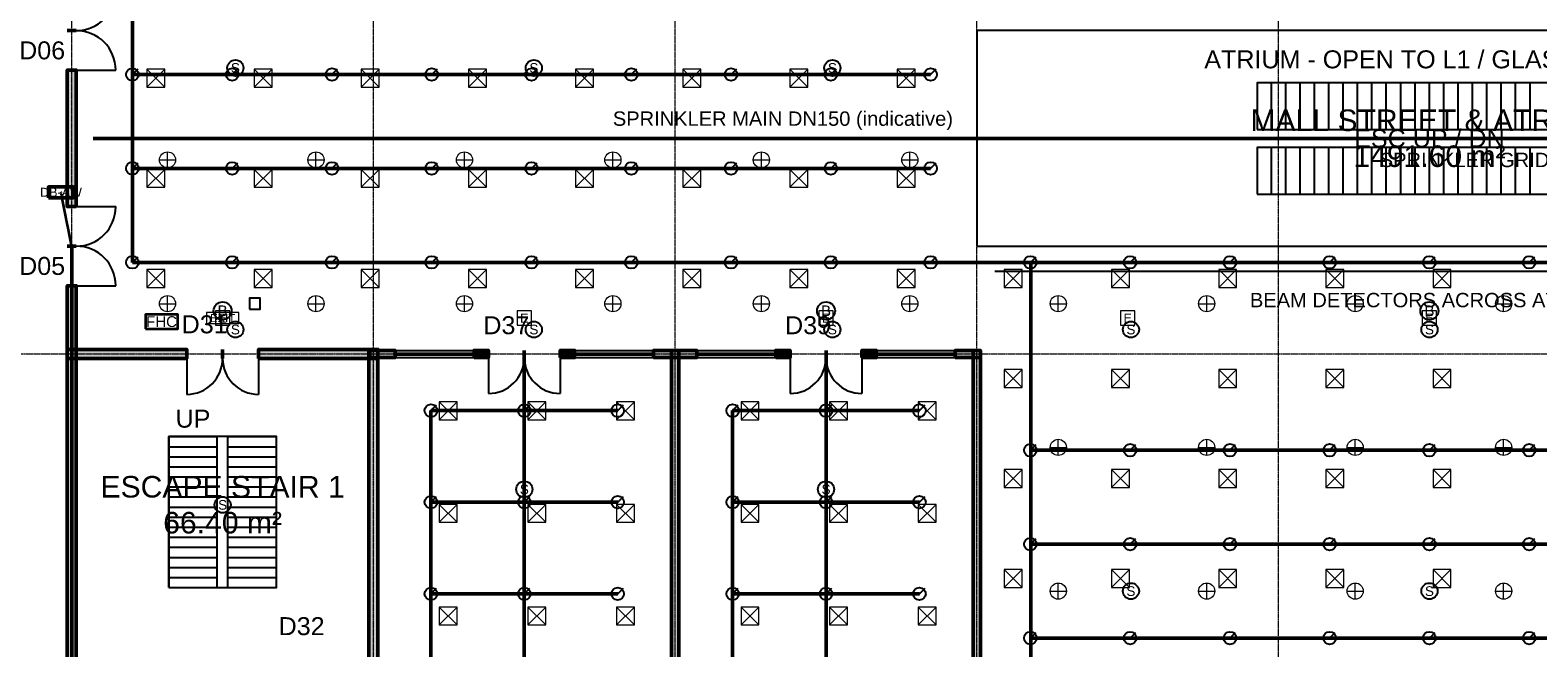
# Model space of a CAD drawing. Header units: millimetres. Extents: x -5300 to 125300, y -375 to 90375.
# Tile 3 of 10: x 21042 to 63018, y 32621 to 49812. Entities that reach past the tile are written whole.
import ezdxf
from ezdxf.enums import TextEntityAlignment as Align

# ---------------------------------------------------------------- set-up
doc = ezdxf.new("R2010")
doc.units = ezdxf.units.MM
doc.linetypes.add('CENTER', pattern=[5.08, 3.175, -0.635, 0.635, -0.635])
doc.linetypes.add('DASHED', pattern=[1.524, 1.27, -0.254])
for name, color, linetype, lineweight in [('A-ANNO-SYMB', 2, 'Continuous', 18), ('A-AREA-IDEN', 2, 'Continuous', 18), ('A-DOOR', 3, 'Continuous', 25), ('A-FLOR-EVTR', 251, 'Continuous', 25), ('A-FLOR-OTLN', 253, 'Continuous', 25), ('A-FLOR-STRS', 252, 'Continuous', 25), ('A-GLAZ', 5, 'Continuous', 25), ('A-GRID', 1, 'CENTER', 13), ('A-WALL', 7, 'Continuous', 50), ('A-WALL-PATT', 8, 'Continuous', 9), ('E-ANNO-TEXT', 52, 'Continuous', 18), ('E-DB', 6, 'Continuous', 50), ('E-FALM', 230, 'Continuous', 25), ('E-LITE', 2, 'Continuous', 18), ('E-LITE-EMER', 40, 'Continuous', 18), ('E-TRAY', 210, 'DASHED', 35), ('FP-ANNO-TEXT', 14, 'Continuous', 18), ('FP-HOSE', 20, 'Continuous', 35), ('FP-SPRK-HEAD', 1, 'Continuous', 25), ('FP-SPRK-PIPE', 12, 'Continuous', 50), ('M-HVAC-SCD', 4, 'Continuous', 18)]:
    doc.layers.add(name, color=color, linetype=linetype, lineweight=lineweight)
doc.styles.add('MY-ARIAL', font='arial.ttf')

msp = doc.modelspace()

# ---------------------------------------------------------------- hatches: boundary and pattern name
at = {"layer": 'A-WALL-PATT'}
for points in [[(22325, 44900), (22325, 48700), (22075, 48700), (22075, 44900)], [(22325, 15475), (22325, 42700), (22075, 42700), (22075, 15475)], [(22075, 40675), (25400, 40675), (25400, 40925), (22075, 40925)], [(27400, 40675), (30725, 40675), (30725, 40925), (27400, 40925)], [(30725, 18300), (30725, 40925), (30475, 40925), (30475, 18300)], [(30500, 40700), (31200, 40700), (31200, 40900), (30500, 40900)], [(33400, 40700), (33800, 40700), (33800, 40900), (33400, 40900)], [(35800, 40700), (36200, 40700), (36200, 40900), (35800, 40900)], [(38400, 40700), (39600, 40700), (39600, 40900), (38400, 40900)], [(39100, 19700), (39100, 40900), (38900, 40900), (38900, 19700)], [(41800, 40700), (42200, 40700), (42200, 40900), (41800, 40900)], [(44200, 40700), (44600, 40700), (44600, 40900), (44200, 40900)], [(46800, 40700), (47500, 40700), (47500, 40900), (46800, 40900)], [(47500, 19700), (47500, 40900), (47300, 40900), (47300, 19700)]]:
    msp.add_hatch(color=256, dxfattribs=at).paths.add_polyline_path(points)

# ---------------------------------------------------------------- linework, layer by layer
at = {"layer": 'A-DOOR'}
for p, q in [((22325, 48700), (23425, 48700)), ((22325, 44900), (23425, 44900)), ((22325, 42700), (23425, 42700)), ((25400, 40675), (25400, 39675)), ((27400, 40675), (27400, 39675)), ((33800, 40700), (33800, 39700)), ((35800, 40700), (35800, 39700)), ((42200, 40700), (42200, 39700)), ((44200, 40700), (44200, 39700))]:
    msp.add_line(p, q, dxfattribs=at)
for centre, radius, start, end in [((22325, 50900), 1100, -90, 0), ((22325, 48700), 1100, 0, 90), ((22325, 44900), 1100, -90, 0), ((22325, 42700), 1100, 0, 90), ((25400, 40675), 1000, -90, 0), ((27400, 40675), 1000, 180, -90), ((33800, 40700), 1000, -90, 0), ((35800, 40700), 1000, 180, -90), ((42200, 40700), 1000, -90, 0), ((44200, 40700), 1000, 180, -90)]:
    msp.add_arc(centre, radius, start, end, dxfattribs=at)
at = {"layer": 'A-FLOR-EVTR'}
for p, q in [((55600, 47050), (55600, 48350)), ((56000, 47050), (56000, 48350)), ((56400, 47050), (56400, 48350)), ((56800, 47050), (56800, 48350)), ((57200, 47050), (57200, 48350)), ((57600, 47050), (57600, 48350)), ((58000, 47050), (58000, 48350)), ((58400, 47050), (58400, 48350)), ((58800, 47050), (58800, 48350)), ((59200, 47050), (59200, 48350)), ((59600, 47050), (59600, 48350)), ((60000, 47050), (60000, 48350)), ((60400, 47050), (60400, 48350)), ((60800, 47050), (60800, 48350)), ((61200, 47050), (61200, 48350)), ((61600, 47050), (61600, 48350)), ((62000, 47050), (62000, 48350)), ((62400, 47050), (62400, 48350)), ((62800, 47050), (62800, 48350)), ((55600, 45250), (55600, 46550)), ((56000, 45250), (56000, 46550)), ((56400, 45250), (56400, 46550)), ((56800, 45250), (56800, 46550)), ((57200, 45250), (57200, 46550)), ((57600, 45250), (57600, 46550)), ((58000, 45250), (58000, 46550)), ((58400, 45250), (58400, 46550)), ((58800, 45250), (58800, 46550)), ((59200, 45250), (59200, 46550)), ((59600, 45250), (59600, 46550)), ((60000, 45250), (60000, 46550)), ((60400, 45250), (60400, 46550)), ((60800, 45250), (60800, 46550)), ((61200, 45250), (61200, 46550)), ((61600, 45250), (61600, 46550)), ((62000, 45250), (62000, 46550)), ((62400, 45250), (62400, 46550)), ((62800, 45250), (62800, 46550))]:
    msp.add_line(p, q, dxfattribs=at)
for points in [[(55200, 47050), (64800, 47050), (64800, 48350), (55200, 48350)], [(55200, 45250), (64800, 45250), (64800, 46550), (55200, 46550)]]:
    msp.add_lwpolyline(points, close=True, dxfattribs=at)
at = {"layer": 'A-FLOR-OTLN'}
msp.add_lwpolyline([(47400, 43800), (72600, 43800), (72600, 49800), (47400, 49800)], close=True, dxfattribs=at)
at = {"layer": 'A-FLOR-STRS'}
for p, q in [((24900, 38500), (26250, 38500)), ((24900, 34300), (24900, 38500)), ((24900, 38220), (26250, 38220)), ((26250, 34300), (26250, 38500)), ((26550, 38500), (27900, 38500)), ((26550, 34300), (26550, 38500)), ((26550, 38220), (27900, 38220)), ((27900, 34300), (27900, 38500)), ((24900, 37940), (26250, 37940)), ((26550, 37940), (27900, 37940)), ((24900, 37660), (26250, 37660)), ((24900, 37380), (26250, 37380)), ((26550, 37660), (27900, 37660)), ((26550, 37380), (27900, 37380)), ((24900, 37100), (26250, 37100)), ((26550, 37100), (27900, 37100)), ((24900, 36820), (26250, 36820)), ((24900, 36540), (26250, 36540)), ((26550, 36820), (27900, 36820)), ((26550, 36540), (27900, 36540)), ((24900, 36260), (26250, 36260)), ((26550, 36260), (27900, 36260)), ((24900, 35980), (26250, 35980)), ((24900, 35700), (26250, 35700)), ((26550, 35980), (27900, 35980)), ((26550, 35700), (27900, 35700)), ((24900, 35420), (26250, 35420)), ((26550, 35420), (27900, 35420)), ((24900, 35140), (26250, 35140)), ((24900, 34860), (26250, 34860)), ((26550, 35140), (27900, 35140)), ((26550, 34860), (27900, 34860)), ((24900, 34580), (26250, 34580)), ((26550, 34580), (27900, 34580)), ((24900, 34300), (26250, 34300)), ((26550, 34300), (27900, 34300))]:
    msp.add_line(p, q, dxfattribs=at)
msp.add_lwpolyline([(24900, 34300), (27900, 34300), (27900, 38500), (24900, 38500)], close=True, dxfattribs=at)
at = {"layer": 'A-GLAZ'}
for p, q in [((31200, 40900), (33400, 40900)), ((31200, 40825), (33400, 40825)), ((31200, 40775), (33400, 40775)), ((36200, 40900), (38400, 40900)), ((36200, 40825), (38400, 40825)), ((36200, 40775), (38400, 40775)), ((39600, 40900), (41800, 40900)), ((39600, 40825), (41800, 40825)), ((39600, 40775), (41800, 40775)), ((44600, 40900), (46800, 40900)), ((44600, 40825), (46800, 40825)), ((44600, 40775), (46800, 40775)), ((31200, 40700), (33400, 40700)), ((36200, 40700), (38400, 40700)), ((39600, 40700), (41800, 40700)), ((44600, 40700), (46800, 40700))]:
    msp.add_line(p, q, dxfattribs=at)
at = {"layer": 'A-GRID'}
for p, q in [((22200, 7100), (22200, 86500)), ((30600, 7100), (30600, 86500)), ((39000, 7100), (39000, 86500)), ((47400, 7100), (47400, 86500)), ((55800, 7100), (55800, 86500)), ((-3100, 40800), (123100, 40800))]:
    msp.add_line(p, q, dxfattribs=at)
at = {"layer": 'A-WALL'}
for p, q in [((22325, 49800), (22075, 49800)), ((22325, 49800), (22075, 49800)), ((22325, 48700), (22075, 48700)), ((22325, 44900), (22075, 44900)), ((22325, 43800), (22075, 43800)), ((22325, 43800), (22075, 43800)), ((22325, 42700), (22075, 42700)), ((25400, 40675), (25400, 40925)), ((26400, 40675), (26400, 40925)), ((26400, 40675), (26400, 40925)), ((27400, 40675), (27400, 40925)), ((31200, 40700), (31200, 40900)), ((33400, 40700), (33400, 40900)), ((33800, 40700), (33800, 40900)), ((34800, 40700), (34800, 40900)), ((34800, 40700), (34800, 40900)), ((35800, 40700), (35800, 40900)), ((36200, 40700), (36200, 40900)), ((38400, 40700), (38400, 40900)), ((39600, 40700), (39600, 40900)), ((41800, 40700), (41800, 40900)), ((42200, 40700), (42200, 40900)), ((43200, 40700), (43200, 40900)), ((43200, 40700), (43200, 40900)), ((44200, 40700), (44200, 40900)), ((44600, 40700), (44600, 40900)), ((46800, 40700), (46800, 40900))]:
    msp.add_line(p, q, dxfattribs=at)
for points in [[(22325, 44900), (22325, 48700), (22075, 48700), (22075, 44900)], [(22325, 15475), (22325, 42700), (22075, 42700), (22075, 15475)], [(22075, 40675), (25400, 40675), (25400, 40925), (22075, 40925)], [(27400, 40675), (30725, 40675), (30725, 40925), (27400, 40925)], [(30725, 18300), (30725, 40925), (30475, 40925), (30475, 18300)], [(30500, 40700), (31200, 40700), (31200, 40900), (30500, 40900)], [(33400, 40700), (33800, 40700), (33800, 40900), (33400, 40900)], [(35800, 40700), (36200, 40700), (36200, 40900), (35800, 40900)], [(38400, 40700), (39600, 40700), (39600, 40900), (38400, 40900)], [(39100, 19700), (39100, 40900), (38900, 40900), (38900, 19700)], [(41800, 40700), (42200, 40700), (42200, 40900), (41800, 40900)], [(44200, 40700), (44600, 40700), (44600, 40900), (44200, 40900)], [(46800, 40700), (47500, 40700), (47500, 40900), (46800, 40900)], [(47500, 19700), (47500, 40900), (47300, 40900), (47300, 19700)]]:
    msp.add_lwpolyline(points, close=True, dxfattribs=at)
at = {"layer": 'E-DB'}
msp.add_lwpolyline([(21550, 45150), (22250, 45150), (22250, 45450), (21550, 45450)], close=True, dxfattribs=at)
at = {"layer": 'E-FALM'}
msp.add_line((47900, 43100), (72100, 43100), dxfattribs=at)
msp.add_lwpolyline([(27150, 42050), (27450, 42050), (27450, 42350), (27150, 42350)], close=True, dxfattribs=at)
for centre, radius in [((26755.6, 48760), 225), ((35066.7, 48760), 225), ((43377.8, 48760), 225), ((26400, 42000), 250), ((43200, 42000), 250), ((60000, 42000), 250), ((26755.6, 41480), 225), ((35066.7, 41480), 225), ((43377.8, 41480), 225), ((51688.9, 41480), 225), ((60000, 41480), 225), ((34800, 37033.3), 225), ((43200, 37033.3), 225), ((26400, 36600), 225), ((51688.9, 34200), 225), ((60000, 34200), 225)]:
    msp.add_circle(centre, radius, dxfattribs=at)
at = {"layer": 'E-LITE'}
for p, q in [((24641.7, 46200), (25091.7, 46200)), ((24866.7, 45975), (24866.7, 46425)), ((28775, 46200), (29225, 46200)), ((29000, 45975), (29000, 46425)), ((32908.3, 46200), (33358.3, 46200)), ((33133.3, 45975), (33133.3, 46425)), ((37041.7, 46200), (37491.7, 46200)), ((37266.7, 45975), (37266.7, 46425)), ((41175, 46200), (41625, 46200)), ((41400, 45975), (41400, 46425)), ((45308.3, 46200), (45758.3, 46200)), ((45533.3, 45975), (45533.3, 46425)), ((24866.7, 41975), (24866.7, 42425)), ((29000, 41975), (29000, 42425)), ((33133.3, 41975), (33133.3, 42425)), ((37266.7, 41975), (37266.7, 42425)), ((41400, 41975), (41400, 42425)), ((45533.3, 41975), (45533.3, 42425)), ((49666.7, 41975), (49666.7, 42425)), ((53800, 41975), (53800, 42425)), ((57933.3, 41975), (57933.3, 42425)), ((62066.7, 41975), (62066.7, 42425)), ((24641.7, 42200), (25091.7, 42200)), ((28775, 42200), (29225, 42200)), ((32908.3, 42200), (33358.3, 42200)), ((37041.7, 42200), (37491.7, 42200)), ((41175, 42200), (41625, 42200)), ((45308.3, 42200), (45758.3, 42200)), ((49441.7, 42200), (49891.7, 42200)), ((53575, 42200), (54025, 42200)), ((57708.3, 42200), (58158.3, 42200)), ((61841.7, 42200), (62291.7, 42200)), ((49441.7, 38200), (49891.7, 38200)), ((49666.7, 37975), (49666.7, 38425)), ((53575, 38200), (54025, 38200)), ((53800, 37975), (53800, 38425)), ((57708.3, 38200), (58158.3, 38200)), ((57933.3, 37975), (57933.3, 38425)), ((61841.7, 38200), (62291.7, 38200)), ((62066.7, 37975), (62066.7, 38425)), ((49666.7, 33975), (49666.7, 34425)), ((53800, 33975), (53800, 34425)), ((57933.3, 33975), (57933.3, 34425)), ((62066.7, 33975), (62066.7, 34425)), ((49441.7, 34200), (49891.7, 34200)), ((53575, 34200), (54025, 34200)), ((57708.3, 34200), (58158.3, 34200)), ((61841.7, 34200), (62291.7, 34200))]:
    msp.add_line(p, q, dxfattribs=at)
for centre in [(24866.7, 46200), (29000, 46200), (33133.3, 46200), (37266.7, 46200), (41400, 46200), (45533.3, 46200), (24866.7, 42200), (29000, 42200), (33133.3, 42200), (37266.7, 42200), (41400, 42200), (45533.3, 42200), (49666.7, 42200), (53800, 42200), (57933.3, 42200), (62066.7, 42200), (49666.7, 38200), (53800, 38200), (57933.3, 38200), (62066.7, 38200), (49666.7, 34200), (53800, 34200), (57933.3, 34200), (62066.7, 34200)]:
    msp.add_circle(centre, 225, dxfattribs=at)
at = {"layer": 'E-LITE-EMER'}
for points in [[(26200, 41600), (26600, 41600), (26600, 42000), (26200, 42000)], [(34600, 41600), (35000, 41600), (35000, 42000), (34600, 42000)], [(43000, 41600), (43400, 41600), (43400, 42000), (43000, 42000)], [(51400, 41600), (51800, 41600), (51800, 42000), (51400, 42000)], [(59800, 41600), (60200, 41600), (60200, 42000), (59800, 42000)], [(25950, 41650), (26850, 41650), (26850, 41950), (25950, 41950)]]:
    msp.add_lwpolyline(points, close=True, dxfattribs=at)
at = {"layer": 'E-TRAY'}
msp.add_line((22200, 43800), (21900, 45300), dxfattribs=at)
at = {"layer": 'FP-HOSE'}
msp.add_lwpolyline([(24250, 41500), (25150, 41500), (25150, 41900), (24250, 41900)], close=True, dxfattribs=at)
at = {"layer": 'FP-SPRK-HEAD'}
for p, q in [((23888.9, 48578.6), (24046.4, 48736.1)), ((26666.7, 48578.6), (26824.2, 48736.1)), ((29444.4, 48578.6), (29601.9, 48736.1)), ((32222.2, 48578.6), (32379.7, 48736.1)), ((35000, 48578.6), (35157.5, 48736.1)), ((37777.8, 48578.6), (37935.3, 48736.1)), ((40555.6, 48578.6), (40713.1, 48736.1)), ((43333.3, 48578.6), (43490.8, 48736.1)), ((46111.1, 48578.6), (46268.6, 48736.1)), ((23888.9, 45964.3), (24046.4, 46121.8)), ((26666.7, 45964.3), (26824.2, 46121.8)), ((29444.4, 45964.3), (29601.9, 46121.8)), ((32222.2, 45964.3), (32379.7, 46121.8)), ((35000, 45964.3), (35157.5, 46121.8)), ((37777.8, 45964.3), (37935.3, 46121.8)), ((40555.6, 45964.3), (40713.1, 46121.8)), ((43333.3, 45964.3), (43490.8, 46121.8)), ((46111.1, 45964.3), (46268.6, 46121.8)), ((23888.9, 43350), (24046.4, 43507.5)), ((26666.7, 43350), (26824.2, 43507.5)), ((29444.4, 43350), (29601.9, 43507.5)), ((32222.2, 43350), (32379.7, 43507.5)), ((35000, 43350), (35157.5, 43507.5)), ((37777.8, 43350), (37935.3, 43507.5)), ((40555.6, 43350), (40713.1, 43507.5)), ((43333.3, 43350), (43490.8, 43507.5)), ((46111.1, 43350), (46268.6, 43507.5)), ((48888.9, 43350), (49046.4, 43507.5)), ((51666.7, 43350), (51824.2, 43507.5)), ((54444.4, 43350), (54601.9, 43507.5)), ((57222.2, 43350), (57379.7, 43507.5)), ((60000, 43350), (60157.5, 43507.5)), ((62777.8, 43350), (62935.3, 43507.5)), ((32200, 39225), (32357.5, 39382.5)), ((34800, 39225), (34957.5, 39382.5)), ((37400, 39225), (37557.5, 39382.5)), ((40600, 39225), (40757.5, 39382.5)), ((43200, 39225), (43357.5, 39382.5)), ((45800, 39225), (45957.5, 39382.5)), ((48888.9, 38121.4), (49046.4, 38278.9)), ((51666.7, 38121.4), (51824.2, 38278.9)), ((54444.4, 38121.4), (54601.9, 38278.9)), ((57222.2, 38121.4), (57379.7, 38278.9)), ((60000, 38121.4), (60157.5, 38278.9)), ((62777.8, 38121.4), (62935.3, 38278.9)), ((32200, 36675), (32357.5, 36832.5)), ((34800, 36675), (34957.5, 36832.5)), ((37400, 36675), (37557.5, 36832.5)), ((40600, 36675), (40757.5, 36832.5)), ((43200, 36675), (43357.5, 36832.5)), ((45800, 36675), (45957.5, 36832.5)), ((48888.9, 35507.1), (49046.4, 35664.6)), ((51666.7, 35507.1), (51824.2, 35664.6)), ((54444.4, 35507.1), (54601.9, 35664.6)), ((57222.2, 35507.1), (57379.7, 35664.6)), ((60000, 35507.1), (60157.5, 35664.6)), ((62777.8, 35507.1), (62935.3, 35664.6)), ((32200, 34125), (32357.5, 34282.5)), ((34800, 34125), (34957.5, 34282.5)), ((37400, 34125), (37557.5, 34282.5)), ((40600, 34125), (40757.5, 34282.5)), ((43200, 34125), (43357.5, 34282.5)), ((45800, 34125), (45957.5, 34282.5)), ((48888.9, 32892.9), (49046.4, 33050.4)), ((51666.7, 32892.9), (51824.2, 33050.4)), ((54444.4, 32892.9), (54601.9, 33050.4)), ((57222.2, 32892.9), (57379.7, 33050.4)), ((60000, 32892.9), (60157.5, 33050.4)), ((62777.8, 32892.9), (62935.3, 33050.4))]:
    msp.add_line(p, q, dxfattribs=at)
for centre in [(23888.9, 48578.6), (26666.7, 48578.6), (29444.4, 48578.6), (32222.2, 48578.6), (35000, 48578.6), (37777.8, 48578.6), (40555.6, 48578.6), (43333.3, 48578.6), (46111.1, 48578.6), (23888.9, 45964.3), (26666.7, 45964.3), (29444.4, 45964.3), (32222.2, 45964.3), (35000, 45964.3), (37777.8, 45964.3), (40555.6, 45964.3), (43333.3, 45964.3), (46111.1, 45964.3), (23888.9, 43350), (26666.7, 43350), (29444.4, 43350), (32222.2, 43350), (35000, 43350), (37777.8, 43350), (40555.6, 43350), (43333.3, 43350), (46111.1, 43350), (48888.9, 43350), (51666.7, 43350), (54444.4, 43350), (57222.2, 43350), (60000, 43350), (62777.8, 43350), (32200, 39225), (34800, 39225), (37400, 39225), (40600, 39225), (43200, 39225), (45800, 39225), (48888.9, 38121.4), (51666.7, 38121.4), (54444.4, 38121.4), (57222.2, 38121.4), (60000, 38121.4), (62777.8, 38121.4), (32200, 36675), (34800, 36675), (37400, 36675), (40600, 36675), (43200, 36675), (45800, 36675), (48888.9, 35507.1), (51666.7, 35507.1), (54444.4, 35507.1), (57222.2, 35507.1), (60000, 35507.1), (62777.8, 35507.1), (32200, 34125), (34800, 34125), (37400, 34125), (40600, 34125), (43200, 34125), (45800, 34125), (48888.9, 32892.9), (51666.7, 32892.9), (54444.4, 32892.9), (57222.2, 32892.9), (60000, 32892.9), (62777.8, 32892.9)]:
    msp.add_circle(centre, 175, dxfattribs=at)
at = {"layer": 'FP-SPRK-PIPE'}
for p, q in [((23888.9, 48578.6), (23888.9, 51192.9)), ((23888.9, 48578.6), (26666.7, 48578.6)), ((23888.9, 45964.3), (23888.9, 48578.6)), ((26666.7, 48578.6), (29444.4, 48578.6)), ((29444.4, 48578.6), (32222.2, 48578.6)), ((32222.2, 48578.6), (35000, 48578.6)), ((35000, 48578.6), (37777.8, 48578.6)), ((37777.8, 48578.6), (40555.6, 48578.6)), ((40555.6, 48578.6), (43333.3, 48578.6)), ((43333.3, 48578.6), (46111.1, 48578.6)), ((22800, 46800), (97200, 46800)), ((23888.9, 45964.3), (26666.7, 45964.3)), ((23888.9, 43350), (23888.9, 45964.3)), ((26666.7, 45964.3), (29444.4, 45964.3)), ((29444.4, 45964.3), (32222.2, 45964.3)), ((32222.2, 45964.3), (35000, 45964.3)), ((35000, 45964.3), (37777.8, 45964.3)), ((37777.8, 45964.3), (40555.6, 45964.3)), ((40555.6, 45964.3), (43333.3, 45964.3)), ((43333.3, 45964.3), (46111.1, 45964.3)), ((22200, 17243.5), (22200, 43800)), ((23888.9, 43350), (26666.7, 43350)), ((23888.9, 43350), (48900, 43350)), ((26666.7, 43350), (29444.4, 43350)), ((29444.4, 43350), (32222.2, 43350)), ((32222.2, 43350), (35000, 43350)), ((35000, 43350), (37777.8, 43350)), ((37777.8, 43350), (40555.6, 43350)), ((40555.6, 43350), (43333.3, 43350)), ((43333.3, 43350), (46111.1, 43350)), ((46111.1, 43350), (48888.9, 43350)), ((48888.9, 43350), (51666.7, 43350)), ((48900, 43350), (48900, 19800)), ((51666.7, 43350), (54444.4, 43350)), ((54444.4, 43350), (57222.2, 43350)), ((57222.2, 43350), (60000, 43350)), ((60000, 43350), (62777.8, 43350)), ((62777.8, 43350), (65555.6, 43350)), ((34800, 21375), (34800, 40800)), ((43200, 21375), (43200, 40800)), ((32200, 39225), (34800, 39225)), ((32200, 36675), (32200, 39225)), ((34800, 39225), (37400, 39225)), ((40600, 39225), (43200, 39225)), ((40600, 36675), (40600, 39225)), ((43200, 39225), (45800, 39225)), ((48888.9, 38121.4), (51666.7, 38121.4)), ((51666.7, 38121.4), (54444.4, 38121.4)), ((54444.4, 38121.4), (57222.2, 38121.4)), ((57222.2, 38121.4), (60000, 38121.4)), ((60000, 38121.4), (62777.8, 38121.4)), ((62777.8, 38121.4), (65555.6, 38121.4)), ((32200, 36675), (34800, 36675)), ((32200, 34125), (32200, 36675)), ((34800, 36675), (37400, 36675)), ((40600, 36675), (43200, 36675)), ((40600, 34125), (40600, 36675)), ((43200, 36675), (45800, 36675)), ((48888.9, 35507.1), (51666.7, 35507.1)), ((51666.7, 35507.1), (54444.4, 35507.1)), ((54444.4, 35507.1), (57222.2, 35507.1)), ((57222.2, 35507.1), (60000, 35507.1)), ((60000, 35507.1), (62777.8, 35507.1)), ((62777.8, 35507.1), (65555.6, 35507.1)), ((32200, 34125), (34800, 34125)), ((32200, 31575), (32200, 34125)), ((34800, 34125), (37400, 34125)), ((40600, 34125), (43200, 34125)), ((40600, 31575), (40600, 34125)), ((43200, 34125), (45800, 34125)), ((48888.9, 32892.9), (51666.7, 32892.9)), ((51666.7, 32892.9), (54444.4, 32892.9)), ((54444.4, 32892.9), (57222.2, 32892.9)), ((57222.2, 32892.9), (60000, 32892.9)), ((60000, 32892.9), (62777.8, 32892.9)), ((62777.8, 32892.9), (65555.6, 32892.9))]:
    msp.add_line(p, q, dxfattribs=at)
at = {"layer": 'M-HVAC-SCD'}
for p, q in [((24292, 48223.1), (24792, 48723.1)), ((24292, 48723.1), (24792, 48223.1)), ((27276, 48223.1), (27776, 48723.1)), ((27276, 48723.1), (27776, 48223.1)), ((30260, 48223.1), (30760, 48723.1)), ((30260, 48723.1), (30760, 48223.1)), ((33244, 48223.1), (33744, 48723.1)), ((33244, 48723.1), (33744, 48223.1)), ((36228, 48223.1), (36728, 48723.1)), ((36228, 48723.1), (36728, 48223.1)), ((39212, 48223.1), (39712, 48723.1)), ((39212, 48723.1), (39712, 48223.1)), ((42196, 48223.1), (42696, 48723.1)), ((42196, 48723.1), (42696, 48223.1)), ((45180, 48223.1), (45680, 48723.1)), ((45180, 48723.1), (45680, 48223.1)), ((24292, 45438.5), (24792, 45938.5)), ((24292, 45938.5), (24792, 45438.5)), ((27276, 45438.5), (27776, 45938.5)), ((27276, 45938.5), (27776, 45438.5)), ((30260, 45438.5), (30760, 45938.5)), ((30260, 45938.5), (30760, 45438.5)), ((33244, 45438.5), (33744, 45938.5)), ((33244, 45938.5), (33744, 45438.5)), ((36228, 45438.5), (36728, 45938.5)), ((36228, 45938.5), (36728, 45438.5)), ((39212, 45438.5), (39712, 45938.5)), ((39212, 45938.5), (39712, 45438.5)), ((42196, 45438.5), (42696, 45938.5)), ((42196, 45938.5), (42696, 45438.5)), ((45180, 45438.5), (45680, 45938.5)), ((45180, 45938.5), (45680, 45438.5)), ((24292, 42653.8), (24792, 43153.8)), ((24292, 43153.8), (24792, 42653.8)), ((27276, 42653.8), (27776, 43153.8)), ((27276, 43153.8), (27776, 42653.8)), ((30260, 42653.8), (30760, 43153.8)), ((30260, 43153.8), (30760, 42653.8)), ((33244, 42653.8), (33744, 43153.8)), ((33244, 43153.8), (33744, 42653.8)), ((36228, 42653.8), (36728, 43153.8)), ((36228, 43153.8), (36728, 42653.8)), ((39212, 42653.8), (39712, 43153.8)), ((39212, 43153.8), (39712, 42653.8)), ((42196, 42653.8), (42696, 43153.8)), ((42196, 43153.8), (42696, 42653.8)), ((45180, 42653.8), (45680, 43153.8)), ((45180, 43153.8), (45680, 42653.8)), ((48164, 42653.8), (48664, 43153.8)), ((48164, 43153.8), (48664, 42653.8)), ((51148, 42653.8), (51648, 43153.8)), ((51148, 43153.8), (51648, 42653.8)), ((54132, 42653.8), (54632, 43153.8)), ((54132, 43153.8), (54632, 42653.8)), ((57116, 42653.8), (57616, 43153.8)), ((57116, 43153.8), (57616, 42653.8)), ((60100, 42653.8), (60600, 43153.8)), ((60100, 43153.8), (60600, 42653.8)), ((48164, 39869.2), (48664, 40369.2)), ((48164, 40369.2), (48664, 39869.2)), ((51148, 39869.2), (51648, 40369.2)), ((51148, 40369.2), (51648, 39869.2)), ((54132, 39869.2), (54632, 40369.2)), ((54132, 40369.2), (54632, 39869.2)), ((57116, 39869.2), (57616, 40369.2)), ((57116, 40369.2), (57616, 39869.2)), ((60100, 39869.2), (60600, 40369.2)), ((60100, 40369.2), (60600, 39869.2)), ((32433.3, 38971.4), (32933.3, 39471.4)), ((32433.3, 39471.4), (32933.3, 38971.4)), ((34900, 38971.4), (35400, 39471.4)), ((34900, 39471.4), (35400, 38971.4)), ((37366.7, 38971.4), (37866.7, 39471.4)), ((37366.7, 39471.4), (37866.7, 38971.4)), ((40833.3, 38971.4), (41333.3, 39471.4)), ((40833.3, 39471.4), (41333.3, 38971.4)), ((43300, 38971.4), (43800, 39471.4)), ((43300, 39471.4), (43800, 38971.4)), ((45766.7, 38971.4), (46266.7, 39471.4)), ((45766.7, 39471.4), (46266.7, 38971.4)), ((48164, 37084.6), (48664, 37584.6)), ((48164, 37584.6), (48664, 37084.6)), ((51148, 37084.6), (51648, 37584.6)), ((51148, 37584.6), (51648, 37084.6)), ((54132, 37084.6), (54632, 37584.6)), ((54132, 37584.6), (54632, 37084.6)), ((57116, 37084.6), (57616, 37584.6)), ((57116, 37584.6), (57616, 37084.6)), ((60100, 37084.6), (60600, 37584.6)), ((60100, 37584.6), (60600, 37084.6)), ((32433.3, 36114.3), (32933.3, 36614.3)), ((32433.3, 36614.3), (32933.3, 36114.3)), ((34900, 36114.3), (35400, 36614.3)), ((34900, 36614.3), (35400, 36114.3)), ((37366.7, 36114.3), (37866.7, 36614.3)), ((37366.7, 36614.3), (37866.7, 36114.3)), ((40833.3, 36114.3), (41333.3, 36614.3)), ((40833.3, 36614.3), (41333.3, 36114.3)), ((43300, 36114.3), (43800, 36614.3)), ((43300, 36614.3), (43800, 36114.3)), ((45766.7, 36114.3), (46266.7, 36614.3)), ((45766.7, 36614.3), (46266.7, 36114.3)), ((48164, 34300), (48664, 34800)), ((48164, 34800), (48664, 34300)), ((51148, 34300), (51648, 34800)), ((51148, 34800), (51648, 34300)), ((54132, 34300), (54632, 34800)), ((54132, 34800), (54632, 34300)), ((57116, 34300), (57616, 34800)), ((57116, 34800), (57616, 34300)), ((60100, 34300), (60600, 34800)), ((60100, 34800), (60600, 34300)), ((32433.3, 33257.1), (32933.3, 33757.1)), ((32433.3, 33757.1), (32933.3, 33257.1)), ((34900, 33257.1), (35400, 33757.1)), ((34900, 33757.1), (35400, 33257.1)), ((37366.7, 33257.1), (37866.7, 33757.1)), ((37366.7, 33757.1), (37866.7, 33257.1)), ((40833.3, 33257.1), (41333.3, 33757.1)), ((40833.3, 33757.1), (41333.3, 33257.1)), ((43300, 33257.1), (43800, 33757.1)), ((43300, 33757.1), (43800, 33257.1)), ((45766.7, 33257.1), (46266.7, 33757.1)), ((45766.7, 33757.1), (46266.7, 33257.1))]:
    msp.add_line(p, q, dxfattribs=at)
for points in [[(24292, 48223.1), (24792, 48223.1), (24792, 48723.1), (24292, 48723.1)], [(27276, 48223.1), (27776, 48223.1), (27776, 48723.1), (27276, 48723.1)], [(30260, 48223.1), (30760, 48223.1), (30760, 48723.1), (30260, 48723.1)], [(33244, 48223.1), (33744, 48223.1), (33744, 48723.1), (33244, 48723.1)], [(36228, 48223.1), (36728, 48223.1), (36728, 48723.1), (36228, 48723.1)], [(39212, 48223.1), (39712, 48223.1), (39712, 48723.1), (39212, 48723.1)], [(42196, 48223.1), (42696, 48223.1), (42696, 48723.1), (42196, 48723.1)], [(45180, 48223.1), (45680, 48223.1), (45680, 48723.1), (45180, 48723.1)], [(24292, 45438.5), (24792, 45438.5), (24792, 45938.5), (24292, 45938.5)], [(27276, 45438.5), (27776, 45438.5), (27776, 45938.5), (27276, 45938.5)], [(30260, 45438.5), (30760, 45438.5), (30760, 45938.5), (30260, 45938.5)], [(33244, 45438.5), (33744, 45438.5), (33744, 45938.5), (33244, 45938.5)], [(36228, 45438.5), (36728, 45438.5), (36728, 45938.5), (36228, 45938.5)], [(39212, 45438.5), (39712, 45438.5), (39712, 45938.5), (39212, 45938.5)], [(42196, 45438.5), (42696, 45438.5), (42696, 45938.5), (42196, 45938.5)], [(45180, 45438.5), (45680, 45438.5), (45680, 45938.5), (45180, 45938.5)], [(24292, 42653.8), (24792, 42653.8), (24792, 43153.8), (24292, 43153.8)], [(27276, 42653.8), (27776, 42653.8), (27776, 43153.8), (27276, 43153.8)], [(30260, 42653.8), (30760, 42653.8), (30760, 43153.8), (30260, 43153.8)], [(33244, 42653.8), (33744, 42653.8), (33744, 43153.8), (33244, 43153.8)], [(36228, 42653.8), (36728, 42653.8), (36728, 43153.8), (36228, 43153.8)], [(39212, 42653.8), (39712, 42653.8), (39712, 43153.8), (39212, 43153.8)], [(42196, 42653.8), (42696, 42653.8), (42696, 43153.8), (42196, 43153.8)], [(45180, 42653.8), (45680, 42653.8), (45680, 43153.8), (45180, 43153.8)], [(48164, 42653.8), (48664, 42653.8), (48664, 43153.8), (48164, 43153.8)], [(51148, 42653.8), (51648, 42653.8), (51648, 43153.8), (51148, 43153.8)], [(54132, 42653.8), (54632, 42653.8), (54632, 43153.8), (54132, 43153.8)], [(57116, 42653.8), (57616, 42653.8), (57616, 43153.8), (57116, 43153.8)], [(60100, 42653.8), (60600, 42653.8), (60600, 43153.8), (60100, 43153.8)], [(48164, 39869.2), (48664, 39869.2), (48664, 40369.2), (48164, 40369.2)], [(51148, 39869.2), (51648, 39869.2), (51648, 40369.2), (51148, 40369.2)], [(54132, 39869.2), (54632, 39869.2), (54632, 40369.2), (54132, 40369.2)], [(57116, 39869.2), (57616, 39869.2), (57616, 40369.2), (57116, 40369.2)], [(60100, 39869.2), (60600, 39869.2), (60600, 40369.2), (60100, 40369.2)], [(32433.3, 38971.4), (32933.3, 38971.4), (32933.3, 39471.4), (32433.3, 39471.4)], [(34900, 38971.4), (35400, 38971.4), (35400, 39471.4), (34900, 39471.4)], [(37366.7, 38971.4), (37866.7, 38971.4), (37866.7, 39471.4), (37366.7, 39471.4)], [(40833.3, 38971.4), (41333.3, 38971.4), (41333.3, 39471.4), (40833.3, 39471.4)], [(43300, 38971.4), (43800, 38971.4), (43800, 39471.4), (43300, 39471.4)], [(45766.7, 38971.4), (46266.7, 38971.4), (46266.7, 39471.4), (45766.7, 39471.4)], [(48164, 37084.6), (48664, 37084.6), (48664, 37584.6), (48164, 37584.6)], [(51148, 37084.6), (51648, 37084.6), (51648, 37584.6), (51148, 37584.6)], [(54132, 37084.6), (54632, 37084.6), (54632, 37584.6), (54132, 37584.6)], [(57116, 37084.6), (57616, 37084.6), (57616, 37584.6), (57116, 37584.6)], [(60100, 37084.6), (60600, 37084.6), (60600, 37584.6), (60100, 37584.6)], [(32433.3, 36114.3), (32933.3, 36114.3), (32933.3, 36614.3), (32433.3, 36614.3)], [(34900, 36114.3), (35400, 36114.3), (35400, 36614.3), (34900, 36614.3)], [(37366.7, 36114.3), (37866.7, 36114.3), (37866.7, 36614.3), (37366.7, 36614.3)], [(40833.3, 36114.3), (41333.3, 36114.3), (41333.3, 36614.3), (40833.3, 36614.3)], [(43300, 36114.3), (43800, 36114.3), (43800, 36614.3), (43300, 36614.3)], [(45766.7, 36114.3), (46266.7, 36114.3), (46266.7, 36614.3), (45766.7, 36614.3)], [(48164, 34300), (48664, 34300), (48664, 34800), (48164, 34800)], [(51148, 34300), (51648, 34300), (51648, 34800), (51148, 34800)], [(54132, 34300), (54632, 34300), (54632, 34800), (54132, 34800)], [(57116, 34300), (57616, 34300), (57616, 34800), (57116, 34800)], [(60100, 34300), (60600, 34300), (60600, 34800), (60100, 34800)], [(32433.3, 33257.1), (32933.3, 33257.1), (32933.3, 33757.1), (32433.3, 33757.1)], [(34900, 33257.1), (35400, 33257.1), (35400, 33757.1), (34900, 33757.1)], [(37366.7, 33257.1), (37866.7, 33257.1), (37866.7, 33757.1), (37366.7, 33757.1)], [(40833.3, 33257.1), (41333.3, 33257.1), (41333.3, 33757.1), (40833.3, 33757.1)], [(43300, 33257.1), (43800, 33257.1), (43800, 33757.1), (43300, 33757.1)], [(45766.7, 33257.1), (46266.7, 33257.1), (46266.7, 33757.1), (45766.7, 33757.1)]]:
    msp.add_lwpolyline(points, close=True, dxfattribs=at)

# ---------------------------------------------------------------- texts
at = {"layer": 'A-ANNO-SYMB', "style": 'MY-ARIAL'}
for s, p in [('D06', (21375, 49250)), ('D05', (21375, 43250)), ('D31', (25900, 41625)), ('D37', (34300, 41600)), ('D39', (42700, 41600)), ('D32', (28600, 33225))]:
    msp.add_text(s, height=500, dxfattribs=at).set_placement(p, align=Align.MIDDLE_CENTER)
at = {"layer": 'A-AREA-IDEN', "char_height": 600, "attachment_point": 5, "style": 'MY-ARIAL'}
for s, insert in [('MALL STREET & ATRIUM\\P1491.60 m²', (60000, 46800)), ('ESCAPE STAIR 1\\P66.40 m²', (26400, 36600))]:
    msp.add_mtext(s, dxfattribs=dict(at, insert=insert))
at = {"layer": 'A-FLOR-EVTR', "style": 'MY-ARIAL'}
msp.add_text('ESC UP / DN', height=500, dxfattribs=at).set_placement((60000, 46800), align=Align.MIDDLE_CENTER)
at = {"layer": 'A-FLOR-OTLN', "style": 'MY-ARIAL'}
msp.add_text('ATRIUM - OPEN TO L1 / GLASS ROOF', height=500, dxfattribs=at).set_placement((60000, 49000), align=Align.MIDDLE_CENTER)
at = {"layer": 'A-FLOR-STRS', "style": 'MY-ARIAL'}
msp.add_text('UP', height=500, dxfattribs=at).set_placement((25575, 39000), align=Align.MIDDLE_CENTER)
at = {"layer": 'E-ANNO-TEXT', "style": 'MY-ARIAL'}
for s, height, p in [('DB-AW', 250, (21900, 45300)), ('EXIT', 225, (26400, 41800))]:
    msp.add_text(s, height=height, dxfattribs=at).set_placement(p, align=Align.MIDDLE_CENTER)
at = {"layer": 'E-FALM', "style": 'MY-ARIAL'}
for s, height, p in [('S', 270, (26755.6, 48760)), ('S', 270, (35066.7, 48760)), ('S', 270, (43377.8, 48760)), ('BEAM DETECTORS ACROSS ATRIUM', 400, (60000, 42300)), ('B', 300, (26400, 42000)), ('B', 300, (43200, 42000)), ('B', 300, (60000, 42000)), ('S', 270, (26755.6, 41480)), ('S', 270, (35066.7, 41480)), ('S', 270, (43377.8, 41480)), ('S', 270, (51688.9, 41480)), ('S', 270, (60000, 41480)), ('S', 270, (34800, 37033.3)), ('S', 270, (43200, 37033.3)), ('S', 270, (26400, 36600)), ('S', 270, (51688.9, 34200)), ('S', 270, (60000, 34200))]:
    msp.add_text(s, height=height, dxfattribs=at).set_placement(p, align=Align.MIDDLE_CENTER)
at = {"layer": 'E-LITE-EMER', "style": 'MY-ARIAL'}
for p in [(26400, 41800), (34800, 41800), (43200, 41800), (51600, 41800), (60000, 41800)]:
    msp.add_text('E', height=250, dxfattribs=at).set_placement(p, align=Align.MIDDLE_CENTER)
at = {"layer": 'FP-ANNO-TEXT', "style": 'MY-ARIAL'}
for s, height, p in [('SPRINKLER MAIN DN150 (indicative)', 400, (42000, 47350)), ('SPRINKLER GRID <= 2.8 m (NFPA 13 OH2: max 12.1 m2 / 4.6 m) RoT - references/disciplines/mep.md 4.1', 400, (72000, 46200)), ('FHC', 300, (24700, 41700))]:
    msp.add_text(s, height=height, dxfattribs=at).set_placement(p, align=Align.MIDDLE_CENTER)

doc.saveas('drawing.dxf')
